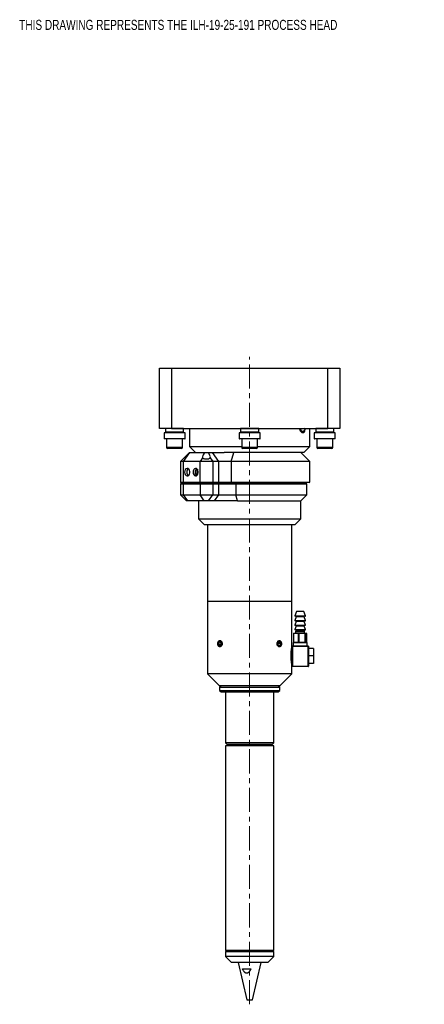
# Model space of a CAD drawing. Header units: inches. Extents: x 3.1 to 38, y 2.1 to 32.
# Tile 1 of 5: x 3.1 to 11.6, y 9.7 to 30.2. Entities that reach past the tile are written whole.
import ezdxf

# ---------------------------------------------------------------- set-up
doc = ezdxf.new("R2010")
doc.units = ezdxf.units.IN
doc.header["$MEASUREMENT"] = 0
doc.linetypes.add('CENTERX2', pattern=[0.8, 0.5, -0.1, 0.1, -0.1])
doc.styles.add('SLDTEXTSTYLE0', font='TXT', dxfattribs={"width": 0.75})

msp = doc.modelspace()

# ---------------------------------------------------------------- linework, layer by layer
at = {"color": 7, "linetype": 'CENTERX2', "lineweight": 18}
msp.add_line((7.917, 9.731), (7.917, 23.192), dxfattribs=at)
at = {"color": 7, "linetype": 'Continuous', "lineweight": 25}
for p, q in [((6.042, 21.702), (6.042, 22.952)), ((6.042, 22.952), (6.292, 22.952)), ((6.292, 22.952), (6.292, 21.702)), ((6.292, 22.952), (9.542, 22.952)), ((9.542, 21.702), (9.542, 22.952)), ((9.542, 22.952), (9.792, 22.952)), ((9.792, 22.952), (9.792, 21.702)), ((6.292, 21.702), (6.042, 21.702)), ((6.167, 21.697), (6.167, 21.624)), ((6.292, 21.702), (9.542, 21.702)), ((6.542, 21.624), (6.542, 21.697)), ((6.667, 21.702), (6.667, 21.327)), ((7.73, 21.697), (7.73, 21.624)), ((8.105, 21.624), (8.105, 21.697)), ((9.167, 21.327), (9.167, 21.702)), ((9.292, 21.697), (9.292, 21.624)), ((9.792, 21.702), (9.542, 21.702)), ((9.667, 21.624), (9.667, 21.697)), ((6.136, 21.608), (6.136, 21.488)), ((6.573, 21.608), (6.136, 21.608)), ((6.573, 21.488), (6.573, 21.608)), ((7.698, 21.608), (7.698, 21.488)), ((8.136, 21.608), (7.698, 21.608)), ((8.136, 21.488), (8.136, 21.608)), ((9.261, 21.608), (9.261, 21.488)), ((9.698, 21.608), (9.261, 21.608)), ((9.698, 21.488), (9.698, 21.608)), ((6.568, 21.483), (6.141, 21.483)), ((6.189, 21.483), (6.189, 21.305)), ((6.5, 21.286), (6.209, 21.286)), ((6.52, 21.305), (6.52, 21.483)), ((6.667, 21.327), (6.792, 21.202)), ((6.667, 21.327), (7.752, 21.327)), ((8.131, 21.483), (7.703, 21.483)), ((7.752, 21.483), (7.752, 21.305)), ((8.063, 21.286), (7.771, 21.286)), ((8.082, 21.305), (8.082, 21.483)), ((8.082, 21.327), (9.167, 21.327)), ((9.042, 21.202), (9.167, 21.327)), ((9.693, 21.483), (9.266, 21.483)), ((9.314, 21.483), (9.314, 21.305)), ((9.625, 21.286), (9.334, 21.286)), ((9.645, 21.305), (9.645, 21.483)), ((6.666, 21.202), (6.479, 21.015)), ((6.666, 21.202), (6.533, 21.015)), ((6.666, 21.202), (6.992, 21.202)), ((6.939, 21.091), (6.885, 21.015)), ((6.992, 21.202), (7.044, 21.202)), ((7.044, 21.202), (7.146, 21.202)), ((7.097, 21.091), (7.15, 21.015)), ((7.277, 21.015), (7.146, 21.202)), ((7.146, 21.202), (7.39, 21.202)), ((9.042, 21.202), (7.39, 21.202)), ((7.531, 21.015), (7.589, 21.202)), ((9.167, 21.015), (8.98, 21.202)), ((6.479, 21.015), (6.479, 20.587)), ((6.533, 21.015), (6.479, 21.015)), ((6.885, 21.015), (6.533, 21.015)), ((6.533, 21.015), (6.533, 20.587)), ((7.15, 21.015), (6.885, 21.015)), ((6.885, 20.587), (6.885, 21.015)), ((7.15, 21.015), (7.15, 20.587)), ((7.277, 21.015), (7.15, 21.015)), ((7.277, 20.587), (7.277, 21.015)), ((7.531, 21.015), (7.277, 21.015)), ((9.167, 21.015), (7.531, 21.015)), ((7.531, 21.015), (7.531, 20.587)), ((9.167, 20.587), (9.167, 21.015)), ((6.819, 20.833), (6.805, 20.853)), ((6.808, 20.849), (6.833, 20.849)), ((6.815, 20.862), (6.815, 20.849)), ((6.824, 20.819), (6.847, 20.819)), ((6.831, 20.851), (6.831, 20.849)), ((6.479, 20.587), (6.489, 20.577)), ((6.479, 20.587), (6.533, 20.587)), ((6.51, 20.572), (6.479, 20.541)), ((6.479, 20.541), (6.479, 20.322)), ((6.533, 20.541), (6.479, 20.541)), ((6.54, 20.577), (6.489, 20.577)), ((6.51, 20.572), (6.555, 20.572)), ((6.533, 20.587), (6.54, 20.577)), ((6.533, 20.587), (6.885, 20.587)), ((6.533, 20.541), (6.555, 20.572)), ((6.885, 20.541), (6.533, 20.541)), ((6.533, 20.541), (6.533, 20.322)), ((6.892, 20.577), (6.54, 20.577)), ((6.555, 20.572), (6.907, 20.572)), ((6.837, 20.577), (6.837, 20.572)), ((6.892, 20.577), (6.885, 20.587)), ((6.885, 20.587), (7.15, 20.587)), ((6.885, 20.541), (6.907, 20.572)), ((7.15, 20.541), (6.885, 20.541)), ((6.885, 20.541), (6.885, 20.322)), ((7.143, 20.577), (6.892, 20.577)), ((6.907, 20.572), (7.128, 20.572)), ((6.955, 20.572), (6.955, 20.577)), ((6.981, 20.572), (6.981, 20.577)), ((7.067, 20.572), (7.067, 20.577)), ((7.15, 20.541), (7.128, 20.572)), ((7.128, 20.572), (7.254, 20.572)), ((7.143, 20.577), (7.15, 20.587)), ((7.27, 20.577), (7.143, 20.577)), ((7.15, 20.587), (7.277, 20.587)), ((7.15, 20.541), (7.15, 20.322)), ((7.276, 20.541), (7.15, 20.541)), ((7.276, 20.541), (7.254, 20.572)), ((7.254, 20.572), (7.638, 20.572)), ((7.27, 20.577), (7.277, 20.587)), ((7.534, 20.577), (7.27, 20.577)), ((7.631, 20.541), (7.276, 20.541)), ((7.276, 20.322), (7.276, 20.541)), ((7.277, 20.587), (7.531, 20.587)), ((7.534, 20.577), (7.531, 20.587)), ((7.531, 20.587), (9.167, 20.587)), ((9.157, 20.577), (7.534, 20.577)), ((7.638, 20.572), (7.631, 20.541)), ((9.105, 20.541), (7.631, 20.541)), ((7.631, 20.541), (7.631, 20.322)), ((7.638, 20.572), (9.073, 20.572)), ((8.997, 20.572), (8.997, 20.577)), ((9.105, 20.541), (9.073, 20.572)), ((9.105, 20.322), (9.105, 20.541)), ((9.157, 20.577), (9.167, 20.587)), ((6.479, 20.322), (6.604, 20.197)), ((6.479, 20.322), (6.533, 20.322)), ((6.533, 20.322), (6.622, 20.197)), ((6.533, 20.322), (6.885, 20.322)), ((6.885, 20.322), (7.15, 20.322)), ((6.974, 20.197), (6.885, 20.322)), ((7.062, 20.197), (7.15, 20.322)), ((7.15, 20.322), (7.276, 20.322)), ((7.188, 20.197), (7.276, 20.322)), ((7.276, 20.322), (7.631, 20.322)), ((7.661, 20.197), (7.631, 20.322)), ((7.631, 20.322), (9.105, 20.322)), ((8.98, 20.197), (9.105, 20.322)), ((6.622, 20.197), (6.604, 20.197)), ((6.974, 20.197), (6.622, 20.197)), ((6.855, 20.197), (6.855, 19.822)), ((7.062, 20.197), (6.974, 20.197)), ((7.188, 20.197), (7.062, 20.197)), ((7.661, 20.197), (7.188, 20.197)), ((7.661, 20.197), (8.98, 20.197)), ((8.98, 19.822), (8.98, 20.197)), ((6.855, 19.822), (6.98, 19.697)), ((6.855, 19.822), (8.98, 19.822)), ((8.855, 19.697), (6.98, 19.697)), ((7.042, 19.697), (7.042, 18.101)), ((8.792, 18.101), (8.792, 19.697)), ((8.855, 19.697), (8.98, 19.822)), ((7.042, 18.101), (7.042, 16.601)), ((8.536, 18.101), (7.042, 18.101)), ((8.792, 18.101), (7.042, 18.101)), ((8.792, 18.101), (8.536, 18.101)), ((8.792, 17.13), (8.792, 18.101)), ((8.892, 17.893), (8.855, 17.805)), ((9.023, 17.893), (8.892, 17.893)), ((9.042, 17.893), (9.023, 17.893)), ((9.079, 17.805), (9.042, 17.893)), ((8.886, 17.784), (8.855, 17.71)), ((8.886, 17.689), (8.855, 17.615)), ((9.047, 17.798), (8.859, 17.798)), ((9.047, 17.703), (8.859, 17.703)), ((9.047, 17.608), (8.859, 17.608)), ((9.075, 17.798), (9.047, 17.798)), ((9.075, 17.703), (9.047, 17.703)), ((9.075, 17.608), (9.047, 17.608)), ((9.079, 17.71), (9.048, 17.784)), ((9.079, 17.615), (9.048, 17.689)), ((8.831, 17.438), (8.831, 17.258)), ((8.936, 17.438), (8.832, 17.438)), ((8.832, 17.438), (8.832, 17.258)), ((8.836, 17.443), (8.939, 17.443)), ((8.886, 17.594), (8.855, 17.52)), ((9.047, 17.513), (8.859, 17.513)), ((8.883, 17.498), (8.873, 17.481)), ((8.873, 17.481), (8.873, 17.453)), ((9.037, 17.481), (8.873, 17.481)), ((8.94, 17.438), (8.936, 17.438)), ((8.936, 17.258), (8.936, 17.438)), ((8.939, 17.443), (9.07, 17.443)), ((9.072, 17.438), (8.94, 17.438)), ((8.94, 17.438), (8.94, 17.258)), ((9.061, 17.481), (9.037, 17.481)), ((9.075, 17.513), (9.047, 17.513)), ((9.079, 17.52), (9.048, 17.594)), ((9.061, 17.481), (9.051, 17.498)), ((9.061, 17.453), (9.061, 17.481)), ((9.07, 17.443), (9.099, 17.443)), ((9.072, 17.258), (9.072, 17.438)), ((9.075, 17.438), (9.072, 17.438)), ((9.075, 17.438), (9.075, 17.258)), ((9.104, 17.438), (9.075, 17.438)), ((9.104, 17.258), (9.104, 17.438)), ((9.104, 17.258), (9.104, 17.438)), ((7.274, 17.255), (7.268, 17.212)), ((7.269, 17.211), (7.292, 17.182)), ((7.304, 17.27), (7.275, 17.256)), ((7.293, 17.182), (7.321, 17.196)), ((7.328, 17.243), (7.305, 17.27)), ((7.322, 17.197), (7.328, 17.241)), ((8.511, 17.255), (8.506, 17.212)), ((8.506, 17.211), (8.529, 17.182)), ((8.541, 17.27), (8.512, 17.256)), ((8.531, 17.182), (8.559, 17.196)), ((8.565, 17.243), (8.542, 17.27)), ((8.56, 17.197), (8.565, 17.241)), ((8.823, 17.248), (8.823, 17.183)), ((8.828, 17.253), (9.106, 17.253)), ((8.832, 17.258), (8.936, 17.258)), ((8.94, 17.258), (8.936, 17.258)), ((8.94, 17.258), (9.072, 17.258)), ((9.075, 17.258), (9.072, 17.258)), ((9.075, 17.258), (9.104, 17.258)), ((9.111, 17.183), (9.111, 17.248)), ((8.802, 17.123), (8.791, 17.123)), ((8.807, 16.758), (8.807, 17.173)), ((8.807, 17.173), (8.812, 17.173)), ((8.812, 17.178), (8.812, 17.173)), ((8.812, 17.178), (9.137, 17.178)), ((8.812, 17.173), (8.812, 16.758)), ((9.137, 17.173), (8.812, 17.173)), ((9.137, 17.173), (9.137, 17.178)), ((9.137, 16.758), (9.137, 17.173)), ((9.137, 17.173), (9.142, 17.173)), ((9.142, 17.173), (9.142, 16.758)), ((9.242, 17.129), (9.142, 17.129)), ((9.242, 17.129), (9.242, 16.973)), ((8.791, 16.823), (8.802, 16.823)), ((8.792, 16.601), (8.792, 16.817)), ((9.242, 16.973), (9.142, 16.973)), ((9.242, 16.818), (9.142, 16.818)), ((9.242, 16.973), (9.242, 16.818)), ((7.042, 16.601), (7.292, 16.351)), ((8.536, 16.601), (7.042, 16.601)), ((8.792, 16.601), (8.536, 16.601)), ((8.542, 16.351), (8.792, 16.601)), ((8.807, 16.758), (8.812, 16.758)), ((8.812, 16.758), (9.137, 16.758)), ((8.812, 16.753), (8.812, 16.758)), ((9.137, 16.753), (8.812, 16.753)), ((9.137, 16.758), (9.137, 16.753)), ((9.137, 16.758), (9.142, 16.758)), ((7.323, 16.351), (7.292, 16.32)), ((8.359, 16.351), (7.292, 16.351)), ((7.292, 16.32), (7.292, 16.257)), ((7.292, 16.32), (8.542, 16.32)), ((7.292, 16.257), (7.323, 16.226)), ((7.292, 16.257), (8.542, 16.257)), ((7.323, 16.226), (8.511, 16.226)), ((7.417, 16.226), (7.417, 15.164)), ((8.542, 16.351), (8.359, 16.351)), ((8.417, 15.164), (8.417, 16.226)), ((8.542, 16.32), (8.511, 16.351)), ((8.511, 16.226), (8.542, 16.257)), ((8.542, 16.257), (8.542, 16.32)), ((7.417, 15.164), (7.448, 15.132)), ((7.429, 15.164), (7.417, 15.164)), ((8.417, 15.164), (7.429, 15.164)), ((8.386, 15.132), (8.417, 15.164)), ((7.417, 15.101), (7.417, 10.851)), ((7.429, 15.101), (7.417, 15.101)), ((8.417, 15.101), (7.429, 15.101)), ((7.448, 15.132), (7.448, 15.101)), ((7.459, 15.132), (7.448, 15.132)), ((8.386, 15.132), (7.459, 15.132)), ((8.386, 15.101), (8.386, 15.132)), ((8.417, 10.851), (8.417, 15.101)), ((7.448, 10.851), (7.417, 10.82)), ((7.429, 10.851), (7.417, 10.851)), ((8.417, 10.851), (7.429, 10.851)), ((8.417, 10.82), (8.386, 10.851)), ((7.417, 10.82), (7.417, 10.726)), ((8.336, 10.82), (7.417, 10.82)), ((7.417, 10.726), (7.542, 10.601)), ((8.417, 10.726), (7.417, 10.726)), ((8.292, 10.601), (8.417, 10.726)), ((8.417, 10.82), (8.336, 10.82)), ((8.417, 10.726), (8.417, 10.82)), ((8.292, 10.601), (7.542, 10.601)), ((7.675, 10.601), (7.857, 9.821)), ((7.767, 10.47), (7.945, 10.47)), ((7.977, 9.821), (8.16, 10.601)), ((7.857, 9.821), (7.898, 9.821)), ((7.898, 9.821), (7.977, 9.821))]:
    msp.add_line(p, q, dxfattribs=at)
at = {"color": 8, "linetype": 'Continuous', "lineweight": 25}
for p, q in [((6.542, 21.697), (6.167, 21.697)), ((8.105, 21.697), (7.73, 21.697)), ((9.667, 21.697), (9.292, 21.697)), ((6.542, 21.624), (6.167, 21.624)), ((8.105, 21.624), (7.73, 21.624)), ((9.667, 21.624), (9.292, 21.624)), ((6.573, 21.488), (6.136, 21.488)), ((6.52, 21.305), (6.189, 21.305)), ((8.136, 21.488), (7.698, 21.488)), ((8.082, 21.305), (7.752, 21.305)), ((9.698, 21.488), (9.261, 21.488)), ((9.645, 21.305), (9.314, 21.305)), ((8.855, 17.805), (9.079, 17.805)), ((8.855, 17.71), (9.079, 17.71)), ((8.855, 17.615), (9.079, 17.615)), ((9.027, 17.784), (8.886, 17.784)), ((9.027, 17.689), (8.886, 17.689)), ((9.048, 17.784), (9.027, 17.784)), ((9.048, 17.689), (9.027, 17.689)), ((8.832, 17.438), (8.831, 17.438)), ((8.855, 17.52), (9.079, 17.52)), ((8.873, 17.453), (9.061, 17.453)), ((9.029, 17.498), (8.883, 17.498)), ((9.027, 17.594), (8.886, 17.594)), ((9.048, 17.594), (9.027, 17.594)), ((9.051, 17.498), (9.029, 17.498)), ((9.104, 17.438), (9.104, 17.438)), ((7.324, 17.212), (7.268, 17.212)), ((7.324, 17.211), (7.269, 17.211)), ((7.318, 17.255), (7.274, 17.255)), ((7.316, 17.256), (7.275, 17.256)), ((7.305, 17.27), (7.304, 17.27)), ((8.509, 17.241), (8.565, 17.241)), ((8.51, 17.243), (8.565, 17.243)), ((8.517, 17.197), (8.56, 17.197)), ((8.518, 17.196), (8.559, 17.196)), ((8.54, 17.27), (8.542, 17.27)), ((9.111, 17.248), (8.823, 17.248)), ((8.832, 17.258), (8.831, 17.258)), ((9.104, 17.258), (9.104, 17.258)), ((7.294, 17.182), (7.292, 17.182)), ((8.53, 17.182), (8.531, 17.182)), ((8.782, 17.058), (8.782, 16.973)), ((8.802, 16.973), (8.802, 17.123)), ((8.823, 17.183), (9.111, 17.183)), ((8.782, 16.973), (8.782, 16.887)), ((8.802, 16.823), (8.802, 16.973))]:
    msp.add_line(p, q, dxfattribs=at)
at = {"color": 7, "linetype": 'Continuous', "lineweight": 25, "flags": 128}
for points in [[(6.167, 21.624), (6.169, 21.609), (6.169, 21.608)], [(6.54, 21.608), (6.541, 21.609), (6.542, 21.624)], [(7.73, 21.624), (7.731, 21.609), (7.731, 21.608)], [(8.103, 21.608), (8.103, 21.609), (8.105, 21.624)], [(9.292, 21.624), (9.294, 21.609), (9.294, 21.608)], [(9.665, 21.608), (9.666, 21.609), (9.667, 21.624)], [(6.564, 20.792), (6.568, 20.764), (6.579, 20.74), (6.595, 20.723), (6.614, 20.715), (6.634, 20.717), (6.652, 20.73), (6.666, 20.751), (6.673, 20.778), (6.673, 20.807), (6.666, 20.834), (6.652, 20.855), (6.634, 20.868), (6.614, 20.87), (6.595, 20.862), (6.579, 20.845), (6.568, 20.821), (6.564, 20.792)], [(6.74, 20.792), (6.744, 20.764), (6.755, 20.74), (6.771, 20.723), (6.79, 20.715), (6.81, 20.717), (6.828, 20.73), (6.842, 20.751), (6.849, 20.778), (6.849, 20.807), (6.842, 20.834), (6.828, 20.855), (6.81, 20.868), (6.79, 20.87), (6.771, 20.862), (6.755, 20.845), (6.744, 20.821), (6.74, 20.792)], [(8.94, 17.438), (8.94, 17.439), (8.94, 17.44), (8.94, 17.441), (8.94, 17.442), (8.94, 17.442), (8.94, 17.443), (8.939, 17.443), (8.939, 17.443)], [(9.072, 17.438), (9.072, 17.439), (9.072, 17.44), (9.072, 17.441), (9.072, 17.442), (9.071, 17.442), (9.071, 17.443), (9.071, 17.443), (9.07, 17.443)], [(7.257, 17.237), (7.257, 17.214), (7.264, 17.193), (7.275, 17.177), (7.291, 17.168), (7.307, 17.168), (7.322, 17.177), (7.333, 17.194), (7.339, 17.215), (7.339, 17.238), (7.333, 17.259), (7.321, 17.276), (7.306, 17.284), (7.29, 17.284), (7.275, 17.275), (7.263, 17.259), (7.257, 17.237)], [(8.495, 17.237), (8.495, 17.214), (8.501, 17.193), (8.513, 17.177), (8.528, 17.168), (8.544, 17.168), (8.559, 17.177), (8.571, 17.194), (8.577, 17.215), (8.577, 17.238), (8.57, 17.259), (8.559, 17.276), (8.544, 17.284), (8.527, 17.284), (8.512, 17.275), (8.501, 17.259), (8.495, 17.237)], [(8.939, 17.253), (8.939, 17.253), (8.94, 17.254), (8.94, 17.254), (8.94, 17.255), (8.94, 17.255), (8.94, 17.256), (8.94, 17.257), (8.94, 17.258)], [(9.07, 17.253), (9.071, 17.253), (9.071, 17.254), (9.071, 17.254), (9.072, 17.255), (9.072, 17.255), (9.072, 17.256), (9.072, 17.257), (9.072, 17.258)]]:
    msp.add_lwpolyline(points, dxfattribs=at)
at = {"color": 7, "linetype": 'Continuous', "lineweight": 25}
for centre, radius, start, end in [((6.172, 21.697), 0.005, 90, 180), ((6.537, 21.697), 0.005, 0, 90), ((7.735, 21.697), 0.005, 90, 180), ((8.1, 21.697), 0.005, 0, 90), ((9.297, 21.697), 0.005, 90, 180), ((9.662, 21.697), 0.005, 0, 90), ((6.141, 21.488), 0.005, 180, 270), ((6.209, 21.305), 0.0197, 180, 270), ((6.5, 21.305), 0.0197, 270, 0), ((6.568, 21.488), 0.005, 270, 0), ((7.703, 21.488), 0.005, 180, 270), ((7.771, 21.305), 0.0197, 180, 270), ((8.063, 21.305), 0.0197, 270, 0), ((8.131, 21.488), 0.005, 270, 360), ((9.266, 21.488), 0.005, 180, 270), ((9.334, 21.305), 0.0197, 180, 270), ((9.625, 21.305), 0.0197, 270, 0), ((9.693, 21.488), 0.005, 270, 0), ((6.689, 20.799), 0.0804, 126.2062, 184.5792), ((6.689, 20.786), 0.0804, 175.4208, 233.7938), ((6.865, 20.799), 0.0804, 126.2062, 184.5792), ((6.865, 20.786), 0.0804, 175.4208, 233.7938), ((6.734, 20.793), 0.0934, 319.1057, 25.1426), ((8.859, 17.803), 0.005, 157.0723, 270), ((9.075, 17.803), 0.005, 270, 22.9277), ((8.859, 17.708), 0.005, 157.0723, 270), ((8.859, 17.613), 0.005, 157.0723, 270), ((8.877, 17.788), 0.01, 337.0723, 90), ((8.877, 17.693), 0.01, 337.0723, 90), ((8.877, 17.598), 0.01, 337.0723, 90), ((9.057, 17.788), 0.01, 90, 202.9277), ((9.057, 17.693), 0.01, 90, 202.9277), ((9.057, 17.598), 0.01, 90, 202.9277), ((9.075, 17.708), 0.005, 270, 22.9277), ((9.075, 17.613), 0.005, 270, 22.9277), ((8.836, 17.438), 0.005, 90, 180), ((8.837, 17.439), 0.00443, 103.6559, 189.0421), ((8.859, 17.518), 0.005, 157.0723, 270), ((8.863, 17.453), 0.01, 270, 0), ((8.875, 17.503), 0.01, 330.1419, 90), ((8.94, 17.439), 0.00443, 103.6559, 189.0421), ((9.059, 17.503), 0.01, 90, 209.8581), ((9.071, 17.453), 0.01, 180, 270), ((9.07, 17.438), 0.00495, 359.4013, 89.3886), ((9.075, 17.518), 0.005, 270, 22.9277), ((9.099, 17.438), 0.005, 0, 90), ((9.099, 17.438), 0.00495, 359.4013, 89.3886), ((7.271, 17.212), 0.00247, 171.0012, 216.5924), ((7.276, 17.255), 0.0019, 121.2511, 175.8647), ((7.304, 17.269), 0.0011, 34.9132, 114.758), ((7.32, 17.197), 0.0019, 301.2511, 355.8647), ((7.326, 17.241), 0.00247, 351.0012, 36.5924), ((8.508, 17.212), 0.00247, 171.0012, 216.5924), ((8.513, 17.255), 0.0019, 121.2511, 175.8647), ((8.542, 17.269), 0.0011, 34.9132, 114.758), ((8.558, 17.197), 0.0019, 301.2511, 355.8647), ((8.563, 17.241), 0.00247, 351.0012, 36.5924), ((8.828, 17.248), 0.005, 90, 180), ((8.836, 17.258), 0.005, 180, 270), ((8.837, 17.258), 0.00443, 170.9579, 256.3441), ((8.94, 17.258), 0.00443, 170.9579, 256.3441), ((9.07, 17.258), 0.00495, 270.6114, 0.5987), ((9.099, 17.258), 0.005, 270, 0), ((9.099, 17.258), 0.00495, 270.6114, 0.5987), ((9.106, 17.248), 0.005, 0, 90), ((7.293, 17.183), 0.0011, 214.9132, 294.758), ((8.53, 17.183), 0.0011, 214.9132, 294.758), ((8.802, 17.128), 0.005, 270, 0), ((8.812, 17.173), 0.005, 90, 180), ((8.818, 17.183), 0.005, 270, 0), ((9.116, 17.183), 0.005, 180, 270), ((9.137, 17.173), 0.005, 0, 90), ((8.802, 16.818), 0.005, 0, 90), ((8.812, 16.758), 0.005, 180, 270), ((9.137, 16.758), 0.005, 270, 0)]:
    msp.add_arc(centre, radius, start, end, dxfattribs=at)
for major_axis, ratio, start_param, end_param in [((0.0768, 0.0768), 0.411261, 1.492182, 3.062979), ((0.0766, -0.0766), 0.417173, 0.073568, 1.644364)]:
    msp.add_ellipse((7.018, 21.165), major_axis=major_axis, ratio=ratio, start_param=start_param, end_param=end_param, dxfattribs=at)
for points, knots in [([(8.955, 21.706), (8.955, 21.699), (8.956, 21.685), (8.961, 21.666), (8.97, 21.648), (8.981, 21.633), (8.995, 21.622), (9.011, 21.616), (9.026, 21.615), (9.044, 21.619), (9.056, 21.628), (9.063, 21.641), (9.065, 21.651), (9.066, 21.655)], [0, 0, 0, 0, 0.088886, 0.181474, 0.274541, 0.368362, 0.463154, 0.556888, 0.645272, 0.73089, 0.854331, 0.935908, 1, 1, 1, 1]), ([(9.069, 21.705), (9.067, 21.697), (9.066, 21.684), (9.06, 21.67), (9.055, 21.659), (9.047, 21.648), (9.036, 21.641), (9.026, 21.637), (9.015, 21.638), (9.005, 21.642), (8.995, 21.651), (8.986, 21.664), (8.98, 21.68), (8.977, 21.694), (8.977, 21.701), (8.977, 21.703)], [0, 0, 0, 0, 0.120596, 0.173492, 0.221126, 0.307197, 0.391553, 0.474769, 0.557633, 0.640842, 0.72464, 0.809108, 0.894156, 0.979573, 1, 1, 1, 1]), ([(6.939, 21.091), (6.943, 21.087), (6.951, 21.078), (6.975, 21.07), (7.002, 21.066), (7.029, 21.066), (7.055, 21.069), (7.076, 21.075), (7.09, 21.083), (7.095, 21.089), (7.097, 21.091)], [0, 0, 0, 0, 0.154715, 0.298787, 0.430517, 0.554489, 0.675686, 0.798677, 0.927495, 1, 1, 1, 1]), ([(7.346, 17.226), (7.345, 17.234), (7.344, 17.248), (7.336, 17.268), (7.324, 17.282), (7.309, 17.291), (7.293, 17.292), (7.278, 17.286), (7.266, 17.273), (7.258, 17.255), (7.254, 17.233), (7.254, 17.211), (7.26, 17.191), (7.27, 17.174), (7.283, 17.164), (7.299, 17.16), (7.314, 17.164), (7.328, 17.175), (7.339, 17.191), (7.345, 17.21), (7.346, 17.222), (7.346, 17.226)], [0, 0, 0, 0, 0.053588, 0.107172, 0.160849, 0.214587, 0.268224, 0.321757, 0.375343, 0.429058, 0.482777, 0.536367, 0.589898, 0.64353, 0.697268, 0.750949, 0.804502, 0.858053, 0.911732, 0.96547, 1, 1, 1, 1]), ([(8.536, 17.291), (8.531, 17.29), (8.52, 17.289), (8.506, 17.278), (8.495, 17.261), (8.488, 17.241), (8.488, 17.219), (8.492, 17.197), (8.502, 17.179), (8.515, 17.166), (8.531, 17.16), (8.546, 17.162), (8.56, 17.17), (8.571, 17.185), (8.579, 17.205), (8.581, 17.227), (8.578, 17.248), (8.571, 17.268), (8.56, 17.282), (8.548, 17.29), (8.539, 17.291), (8.536, 17.291)], [0, 0, 0, 0, 0.053588, 0.107172, 0.160849, 0.214587, 0.268225, 0.321757, 0.375343, 0.429058, 0.482776, 0.536367, 0.589898, 0.643531, 0.697268, 0.750949, 0.804502, 0.858053, 0.911732, 0.96547, 1, 1, 1, 1]), ([(8.792, 16.817), (8.792, 16.817), (8.792, 16.817), (8.791, 16.82), (8.791, 16.825), (8.79, 16.831), (8.788, 16.84), (8.787, 16.849), (8.785, 16.861), (8.784, 16.874), (8.782, 16.888), (8.781, 16.903), (8.78, 16.92), (8.779, 16.937), (8.778, 16.954), (8.778, 16.972), (8.778, 16.989), (8.779, 17.006), (8.779, 17.023), (8.78, 17.039), (8.782, 17.054), (8.783, 17.069), (8.785, 17.082), (8.786, 17.094), (8.788, 17.104), (8.789, 17.113), (8.79, 17.12), (8.791, 17.126), (8.792, 17.129), (8.792, 17.13), (8.792, 17.13), (8.792, 17.13)], [0, 0, 0, 0, 0.034421, 0.068982, 0.104249, 0.140026, 0.17478, 0.210231, 0.246186, 0.281413, 0.317361, 0.353835, 0.389092, 0.425092, 0.461635, 0.496413, 0.531916, 0.567947, 0.602487, 0.637726, 0.673469, 0.708379, 0.743992, 0.780112, 0.815426, 0.85147, 0.888049, 0.923175, 0.959042, 0.99545, 1, 1, 1, 1]), ([(7.945, 10.47), (7.944, 10.466), (7.94, 10.459), (7.934, 10.448), (7.929, 10.439), (7.925, 10.433), (7.92, 10.424), (7.913, 10.415), (7.906, 10.406), (7.901, 10.4), (7.895, 10.394), (7.889, 10.389), (7.882, 10.384), (7.875, 10.38), (7.869, 10.377), (7.862, 10.376), (7.854, 10.375), (7.846, 10.376), (7.837, 10.38), (7.829, 10.384), (7.821, 10.391), (7.813, 10.398), (7.806, 10.406), (7.8, 10.413), (7.795, 10.421), (7.788, 10.432), (7.781, 10.443), (7.776, 10.453), (7.772, 10.461), (7.769, 10.466), (7.767, 10.47)], [0, 0, 0, 0, 0.047457, 0.094944, 0.134589, 0.154423, 0.174237, 0.244189, 0.274351, 0.304517, 0.335303, 0.357394, 0.402054, 0.424746, 0.451886, 0.479621, 0.502745, 0.542392, 0.57309, 0.604505, 0.64396, 0.694456, 0.725034, 0.758999, 0.793036, 0.826918, 0.907587, 0.930667, 0.953715, 1, 1, 1, 1])]:
    msp.add_open_spline(points, degree=3, knots=knots, dxfattribs=at)

# ---------------------------------------------------------------- texts
at = {"color": 7, "linetype": 'Continuous', "lineweight": 0, "insert": (3.124, 30.193), "char_height": 0.20833, "attachment_point": 1, "style": 'SLDTEXTSTYLE0'}
msp.add_mtext('THIS DRAWING REPRESENTS THE ILH-19-25-191 PROCESS HEAD', dxfattribs=at)

doc.saveas('drawing.dxf')
